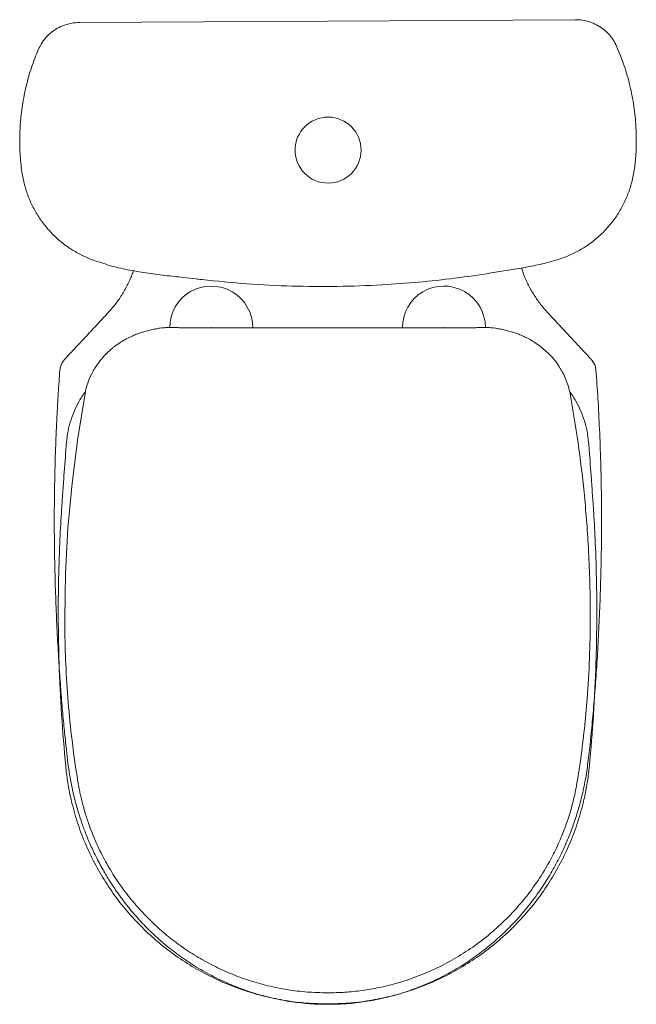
# Model space of a CAD drawing. Header units: millimetres. Extents: x 4541.71 to 4542.121, y 1720.587 to 1721.243.
import ezdxf

# ---------------------------------------------------------------- set-up
doc = ezdxf.new("R2010")
doc.units = ezdxf.units.MM
doc.layers.add('SANINDUSA', color=3, linetype='Continuous')

msp = doc.modelspace()

# ---------------------------------------------------------------- linework, layer by layer
at = {"layer": 'SANINDUSA', "linetype": 'Continuous', "lineweight": 15}
for p, q in [((4542.08024, 1721.24274), (4541.74988, 1721.24086)), ((4541.79196, 1721.03471), (4541.79939, 1721.03661)), ((4541.80327, 1721.03726), (4541.8049, 1721.03746)), ((4541.8049, 1721.03746), (4541.80648, 1721.03761)), ((4541.81026, 1721.03779), (4541.81351, 1721.03775)), ((4541.814, 1721.03774), (4541.81428, 1721.03772)), ((4541.81428, 1721.03772), (4541.81504, 1721.03769)), ((4541.81504, 1721.03769), (4541.81578, 1721.03765)), ((4541.81578, 1721.03765), (4541.81651, 1721.03761)), ((4541.81732, 1721.03757), (4541.81816, 1721.03753)), ((4541.81816, 1721.03753), (4541.81903, 1721.0375)), ((4541.81903, 1721.0375), (4541.81992, 1721.03747)), ((4541.82083, 1721.03745), (4541.82175, 1721.03743)), ((4541.82175, 1721.03743), (4541.82269, 1721.03742)), ((4541.82269, 1721.03742), (4541.82364, 1721.03742)), ((4541.8377, 1721.03771), (4541.83741, 1721.03742)), ((4541.8377, 1721.03771), (4541.83799, 1721.03742)), ((4541.86468, 1721.03771), (4541.8647, 1721.03771)), ((4541.96571, 1721.03771), (4541.9657, 1721.03771)), ((4541.9927, 1721.03771), (4541.99241, 1721.03742)), ((4541.9927, 1721.03771), (4541.99299, 1721.03742)), ((4542.0077, 1721.03742), (4542.00675, 1721.03742)), ((4542.00864, 1721.03743), (4542.0077, 1721.03742)), ((4542.00956, 1721.03745), (4542.00864, 1721.03743)), ((4542.01136, 1721.0375), (4542.01047, 1721.03747)), ((4542.01223, 1721.03753), (4542.01136, 1721.0375)), ((4542.01307, 1721.03757), (4542.01223, 1721.03753)), ((4542.01461, 1721.03765), (4542.01388, 1721.03761)), ((4542.01536, 1721.03769), (4542.01461, 1721.03765)), ((4542.01611, 1721.03772), (4542.01536, 1721.03769)), ((4542.01639, 1721.03774), (4542.01611, 1721.03772)), ((4542.02013, 1721.03779), (4542.01689, 1721.03775)), ((4542.0255, 1721.03746), (4542.02392, 1721.03761)), ((4542.02713, 1721.03726), (4542.0255, 1721.03746)), ((4542.03843, 1721.03471), (4542.03101, 1721.03661)), ((4541.7738, 1721.02545), (4541.77555, 1721.02672)), ((4542.0566, 1721.02545), (4542.05484, 1721.02672)), ((4542.06243, 1721.02039), (4542.0566, 1721.02545)), ((4541.76059, 1721.01122), (4541.76157, 1721.01271)), ((4541.74127, 1720.96131), (4541.74114, 1720.9598)), ((4542.08913, 1720.96131), (4542.08925, 1720.9598))]:
    msp.add_line(p, q, dxfattribs=at)
at = {"layer": 'SANINDUSA', "linetype": 'Continuous', "lineweight": 15, "flags": 128}
msp.add_lwpolyline([(4541.74016, 1720.84391), (4541.74066, 1720.87403), (4541.74227, 1720.9041), (4541.74497, 1720.93409), (4541.74876, 1720.96396), (4541.75364, 1720.99369), (4541.75364, 1720.99369), (4541.75364, 1720.99369), (4541.75364, 1720.99369), (4541.75364, 1720.99369), (4541.75364, 1720.99369)], dxfattribs=at)
at = {"layer": 'SANINDUSA', "linetype": 'Continuous', "lineweight": 15}
msp.add_circle((4541.91555, 1721.15587), 0.022, dxfattribs=at)
for centre, radius, start, end in [((4541.8377, 1721.03771), 0.02766, 359.40117, 180.27762), ((4541.9927, 1721.03771), 0.02766, 0.23397, 180.61316), ((4542.03577, 1720.99171), 0.03916, 32.44122, 47.09052)]:
    msp.add_arc(centre, radius, start, end, dxfattribs=at)
for points, knots in [([(4541.74988, 1721.24086), (4541.74819, 1721.24077), (4541.74479, 1721.24058), (4541.73984, 1721.23923), (4541.73519, 1721.23712), (4541.73096, 1721.23425), (4541.72733, 1721.2307), (4541.72445, 1721.22686), (4541.72312, 1721.22408), (4541.72252, 1721.22282)], [0, 0, 0, 0, 0.146868, 0.293727, 0.440771, 0.587807, 0.733301, 0.878792, 1, 1, 1, 1]), ([(4542.1078, 1721.225), (4542.10706, 1721.22649), (4542.10556, 1721.22947), (4542.10241, 1721.23338), (4542.0987, 1721.23674), (4542.09447, 1721.23943), (4542.08984, 1721.24137), (4542.08524, 1721.24246), (4542.08201, 1721.24274), (4542.08044, 1721.24274), (4542.08024, 1721.24274)], [0, 0, 0, 0, 0.143907, 0.287814, 0.431649, 0.575489, 0.719937, 0.864394, 0.982465, 1, 1, 1, 1]), ([(4541.72252, 1721.22282), (4541.72093, 1721.21884), (4541.71776, 1721.21089), (4541.71429, 1721.19849), (4541.71178, 1721.18588), (4541.7104, 1721.17334), (4541.70998, 1721.16097), (4541.71053, 1721.14885), (4541.71199, 1721.13811), (4541.71434, 1721.12889), (4541.71728, 1721.12122), (4541.72105, 1721.11393), (4541.72563, 1721.10712), (4541.73093, 1721.10085), (4541.7369, 1721.09522), (4541.74348, 1721.09031), (4541.75056, 1721.08618), (4541.75747, 1721.08301), (4541.76407, 1721.08108), (4541.77189, 1721.07834), (4541.78202, 1721.07616), (4541.79431, 1721.07399), (4541.80672, 1721.07239), (4541.8178, 1721.07119), (4541.82609, 1721.07028), (4541.84018, 1721.06872), (4541.86148, 1721.06662), (4541.89151, 1721.06514), (4541.92157, 1721.06489), (4541.94971, 1721.06587), (4541.97589, 1721.06781), (4542.00011, 1721.07042), (4542.01997, 1721.07337), (4542.03557, 1721.07585), (4542.04694, 1721.07771), (4542.05821, 1721.08002), (4542.06827, 1721.08266), (4542.07699, 1721.08592), (4542.08428, 1721.08969), (4542.09112, 1721.09423), (4542.09738, 1721.09953), (4542.10302, 1721.10549), (4542.10796, 1721.11204), (4542.11212, 1721.11912), (4542.11548, 1721.12662), (4542.11807, 1721.13477), (4542.11978, 1721.14352), (4542.12073, 1721.15273), (4542.12097, 1721.16201), (4542.12066, 1721.1728), (4542.11947, 1721.1851), (4542.11682, 1721.19876), (4542.11307, 1721.21216), (4542.10956, 1721.22073), (4542.1078, 1721.225)], [0, 0, 0, 0, 0.01997, 0.040012, 0.060053, 0.080024, 0.098915, 0.117829, 0.136689, 0.149439, 0.16223, 0.174979, 0.187726, 0.200514, 0.21326, 0.226004, 0.238789, 0.251533, 0.261395, 0.270881, 0.290249, 0.309695, 0.329209, 0.348734, 0.361787, 0.368187, 0.414979, 0.461814, 0.508649, 0.555441, 0.593377, 0.631324, 0.66926, 0.687199, 0.705153, 0.723076, 0.740973, 0.753717, 0.766502, 0.779246, 0.791988, 0.804771, 0.817513, 0.830265, 0.843057, 0.855808, 0.870184, 0.884611, 0.899073, 0.913496, 0.935078, 0.956749, 0.978419, 1, 1, 1, 1]), ([(4541.78588, 1721.07551), (4541.78556, 1721.07456), (4541.78441, 1721.07125), (4541.78189, 1721.06578), (4541.77818, 1721.05924), (4541.77389, 1721.05305), (4541.77057, 1721.0493), (4541.76891, 1721.04742)], [0.0707139, 0.0707139, 0.0707139, 0.0707139, 0.1549325, 0.3661993, 0.5774662, 0.788733, 1, 1, 1, 1]), ([(4542.04444, 1721.07737), (4542.04495, 1721.0758), (4542.04623, 1721.07184), (4542.04903, 1721.06579), (4542.05274, 1721.05924), (4542.05703, 1721.05305), (4542.06035, 1721.0493), (4542.06201, 1721.04742)], [0, 0, 0, 0, 0.141363, 0.356022, 0.570681, 0.785341, 1, 1, 1, 1]), ([(4541.76891, 1721.04742), (4541.76636, 1721.04469), (4541.76125, 1721.03923), (4541.75416, 1721.03164), (4541.74761, 1721.02463), (4541.7436, 1721.02034), (4541.7416, 1721.0182)], [0, 0, 0, 0, 0.279765, 0.560073, 0.780226, 1, 1, 1, 1]), ([(4542.06201, 1721.04742), (4542.06456, 1721.04469), (4542.06967, 1721.03923), (4542.07676, 1721.03164), (4542.08331, 1721.02463), (4542.08732, 1721.02034), (4542.08932, 1721.0182)], [0, 0, 0, 0, 0.279765, 0.560073, 0.780226, 1, 1, 1, 1]), ([(4541.77555, 1721.02672), (4541.77578, 1721.02687), (4541.77705, 1721.02775), (4541.77944, 1721.02923), (4541.78279, 1721.03103), (4541.78608, 1721.03255), (4541.78905, 1721.03372), (4541.79097, 1721.03439), (4541.79186, 1721.03467), (4541.79196, 1721.03471)], [0, 0, 0, 0, 0.045122, 0.252445, 0.460002, 0.667927, 0.845737, 0.982873, 1, 1, 1, 1]), ([(4541.79939, 1721.03661), (4541.8003, 1721.03676), (4541.80122, 1721.0369), (4541.80213, 1721.03709), (4541.80213, 1721.03709), (4541.80213, 1721.03709), (4541.80213, 1721.03709), (4541.80215, 1721.03709), (4541.80226, 1721.03711), (4541.80264, 1721.03717), (4541.803, 1721.03722), (4541.80327, 1721.03726)], [0, 0, 0, 0, 0.708049, 0.708053, 0.708057, 0.708074, 0.708227, 0.709438, 0.719141, 0.796754, 1, 1, 1, 1]), ([(4541.80648, 1721.03761), (4541.80749, 1721.03768), (4541.80876, 1721.03777), (4541.81001, 1721.03779), (4541.81026, 1721.03779)], [0, 0, 0, 0, 0.796054, 1, 1, 1, 1]), ([(4541.81351, 1721.03775), (4541.81363, 1721.03775), (4541.8138, 1721.03774), (4541.81396, 1721.03774), (4541.81399, 1721.03774)], [0, 0, 0, 0, 0.785323, 1, 1, 1, 1]), ([(4541.81651, 1721.03761), (4541.81655, 1721.03761), (4541.81682, 1721.03759), (4541.81709, 1721.03758), (4541.81732, 1721.03757)], [0, 0, 0, 0, 0.153536, 1, 1, 1, 1]), ([(4541.81992, 1721.03747), (4541.81994, 1721.03747), (4541.82024, 1721.03746), (4541.82055, 1721.03745), (4541.82083, 1721.03745)], [0, 0, 0, 0, 0.074065, 1, 1, 1, 1]), ([(4541.82364, 1721.03742), (4541.82364, 1721.03742), (4541.85187, 1721.03742), (4541.88239, 1721.03742), (4541.9129, 1721.03742), (4541.9152, 1721.03742)], [0, 0, 0, 0, 0.000082, 0.924914, 1, 1, 1, 1]), ([(4542.00675, 1721.03742), (4542.00675, 1721.03742), (4541.97852, 1721.03742), (4541.948, 1721.03742), (4541.91749, 1721.03742), (4541.9152, 1721.03742)], [0, 0, 0, 0, 0.000082, 0.924914, 1, 1, 1, 1]), ([(4542.01047, 1721.03747), (4542.01045, 1721.03747), (4542.01015, 1721.03746), (4542.00985, 1721.03745), (4542.00956, 1721.03745)], [0, 0, 0, 0, 0.074065, 1, 1, 1, 1]), ([(4542.01388, 1721.03761), (4542.01384, 1721.03761), (4542.01358, 1721.03759), (4542.0133, 1721.03758), (4542.01307, 1721.03757)], [0, 0, 0, 0, 0.153536, 1, 1, 1, 1]), ([(4542.01689, 1721.03775), (4542.01676, 1721.03775), (4542.0166, 1721.03774), (4542.01643, 1721.03774), (4542.0164, 1721.03774)], [0, 0, 0, 0, 0.785323, 1, 1, 1, 1]), ([(4542.02392, 1721.03761), (4542.0229, 1721.03768), (4542.02163, 1721.03777), (4542.02038, 1721.03779), (4542.02013, 1721.03779)], [0, 0, 0, 0, 0.796054, 1, 1, 1, 1]), ([(4542.03101, 1721.03661), (4542.03009, 1721.03676), (4542.02917, 1721.0369), (4542.02826, 1721.03709), (4542.02826, 1721.03709), (4542.02826, 1721.03709), (4542.02826, 1721.03709), (4542.02825, 1721.03709), (4542.02813, 1721.03711), (4542.02776, 1721.03717), (4542.02739, 1721.03722), (4542.02713, 1721.03726)], [0, 0, 0, 0, 0.708049, 0.708053, 0.708057, 0.708074, 0.708227, 0.709438, 0.719141, 0.796754, 1, 1, 1, 1]), ([(4542.05484, 1721.02672), (4542.05461, 1721.02687), (4542.05334, 1721.02775), (4542.05095, 1721.02923), (4542.0476, 1721.03103), (4542.04431, 1721.03255), (4542.04134, 1721.03372), (4542.03943, 1721.03439), (4542.03853, 1721.03467), (4542.03843, 1721.03471)], [0, 0, 0, 0, 0.045122, 0.252445, 0.460002, 0.667927, 0.845737, 0.982873, 1, 1, 1, 1]), ([(4541.76157, 1721.01271), (4541.76255, 1721.01406), (4541.7645, 1721.01677), (4541.7668, 1721.01918), (4541.76796, 1721.02039)], [0, 0, 0, 0, 0.498805, 1, 1, 1, 1]), ([(4541.76796, 1721.02039), (4541.76807, 1721.0205), (4541.76888, 1721.0213), (4541.77023, 1721.02256), (4541.77208, 1721.02413), (4541.77322, 1721.02501), (4541.7738, 1721.02545)], [0, 0, 0, 0, 0.0614915, 0.4386395, 0.7195054, 1, 1, 1, 1]), ([(4541.73889, 1721.01482), (4541.73836, 1721.014), (4541.73731, 1721.01239), (4541.73703, 1721.0105), (4541.73689, 1721.00957)], [0, 0, 0, 0, 0.513003, 1, 1, 1, 1]), ([(4541.7416, 1721.0182), (4541.74148, 1721.01807), (4541.74093, 1721.01748), (4541.74026, 1721.01671), (4541.7396, 1721.0159), (4541.73915, 1721.01532), (4541.73892, 1721.01502), (4541.73881, 1721.01488)], [0, 0, 0, 0, 0.107155, 0.4993197, 0.764939, 0.8928281, 1, 1, 1, 1]), ([(4542.08932, 1721.0182), (4542.08944, 1721.01807), (4542.08999, 1721.01748), (4542.09066, 1721.01671), (4542.09131, 1721.0159), (4542.09177, 1721.01532), (4542.092, 1721.01502), (4542.09211, 1721.01488)], [0, 0, 0, 0, 0.107155, 0.4993197, 0.764939, 0.8928281, 1, 1, 1, 1]), ([(4542.09403, 1721.00957), (4542.09389, 1721.0105), (4542.09361, 1721.01239), (4542.09256, 1721.014), (4542.09203, 1721.01482)], [0, 0, 0, 0, 0.486997, 1, 1, 1, 1]), ([(4541.73689, 1721.00957), (4541.73669, 1721.00685), (4541.73627, 1721.00098), (4541.73567, 1720.99152), (4541.73506, 1720.98077), (4541.73447, 1720.96873), (4541.73395, 1720.95538), (4541.73351, 1720.94074), (4541.73335, 1720.93055), (4541.73326, 1720.92524)], [0, 0, 0, 0, 0.096948, 0.209192, 0.336734, 0.479575, 0.637723, 0.811191, 1, 1, 1, 1]), ([(4541.75364, 1720.99369), (4541.75364, 1720.99369), (4541.75364, 1720.9937), (4541.75366, 1720.99379), (4541.75379, 1720.99447), (4541.75439, 1720.99734), (4541.75585, 1721.00226), (4541.75785, 1721.00628), (4541.75886, 1721.00829)], [0, 0, 0, 0, 0.000022, 0.001867, 0.016621, 0.134411, 0.567993, 1, 1, 1, 1]), ([(4541.75886, 1721.00829), (4541.75903, 1721.0086), (4541.75958, 1721.00959), (4541.76018, 1721.01056), (4541.76059, 1721.01122)], [0, 0, 0, 0, 0.313807, 1, 1, 1, 1]), ([(4542.06981, 1721.01122), (4542.06965, 1721.01147), (4542.06938, 1721.01188), (4542.06906, 1721.01236), (4542.0689, 1721.0126), (4542.06883, 1721.01269), (4542.06882, 1721.0127), (4542.06882, 1721.01271), (4542.06882, 1721.01271), (4542.06882, 1721.01271), (4542.06882, 1721.01271), (4542.06882, 1721.01271)], [0, 0, 0, 0, 0.4999991, 0.812509, 0.9687673, 0.9882986, 0.9980668, 0.9992864, 0.9998986, 0.9999741, 1, 1, 1, 1]), ([(4542.07155, 1721.00829), (4542.07141, 1721.00854), (4542.07113, 1721.00904), (4542.0707, 1721.00977), (4542.07026, 1721.0105), (4542.06996, 1721.01098), (4542.06981, 1721.01122)], [0, 0, 0, 0, 0.2507061, 0.5000014, 0.7492995, 1, 1, 1, 1]), ([(4542.07676, 1720.99369), (4542.07642, 1720.99528), (4542.07574, 1720.99845), (4542.07411, 1721.00305), (4542.07267, 1721.00618), (4542.07177, 1721.00788), (4542.07162, 1721.00816), (4542.07156, 1721.00827), (4542.07155, 1721.00829), (4542.07155, 1721.00829), (4542.07155, 1721.00829), (4542.07155, 1721.00829), (4542.07155, 1721.00829), (4542.07155, 1721.00829), (4542.07155, 1721.00829), (4542.07155, 1721.00829)], [0, 0, 0, 0, 0.312487, 0.62497, 0.937477, 0.976553, 0.996091, 0.998533, 0.999754, 0.999907, 0.999983, 0.999993, 0.999997, 0.999999, 1, 1, 1, 1]), ([(4542.09765, 1720.92524), (4542.09752, 1720.93293), (4542.09726, 1720.94788), (4542.09643, 1720.96963), (4542.09539, 1720.99005), (4542.09447, 1721.00321), (4542.09403, 1721.00957)], [0, 0, 0, 0, 0.273474, 0.531266, 0.77343, 1, 1, 1, 1]), ([(4541.7539, 1720.99493), (4541.75383, 1720.99485), (4541.75223, 1720.99292), (4541.74971, 1720.98872), (4541.74645, 1720.98237), (4541.74399, 1720.97567), (4541.74214, 1720.96864), (4541.74156, 1720.96379), (4541.74127, 1720.96131)], [0, 0, 0, 0, 0.009111, 0.205952, 0.401664, 0.597977, 0.79374, 1, 1, 1, 1]), ([(4542.07645, 1720.99499), (4542.07654, 1720.99488), (4542.07815, 1720.99294), (4542.08068, 1720.98872), (4542.08394, 1720.98237), (4542.08641, 1720.97567), (4542.08825, 1720.96864), (4542.08883, 1720.96379), (4542.08913, 1720.96131)], [0, 0, 0, 0, 0.011163, 0.207597, 0.402903, 0.598809, 0.794167, 1, 1, 1, 1]), ([(4542.09024, 1720.84391), (4542.09024, 1720.84517), (4542.09024, 1720.8477), (4542.09022, 1720.85148), (4542.09018, 1720.85527), (4542.09012, 1720.85905), (4542.09005, 1720.86283), (4542.08996, 1720.86661), (4542.08969, 1720.87606), (4542.08907, 1720.89043), (4542.08778, 1720.90969), (4542.08568, 1720.933), (4542.08235, 1720.96106), (4542.07862, 1720.98282), (4542.07676, 1720.99369)], [0, 0, 0, 0, 0.025138, 0.050271, 0.075402, 0.100528, 0.125651, 0.15077, 0.175886, 0.313965, 0.437182, 0.560348, 0.780193, 1, 1, 1, 1]), ([(4541.74114, 1720.9598), (4541.74106, 1720.95866), (4541.74049, 1720.95087), (4541.73965, 1720.93919), (4541.73888, 1720.92865), (4541.7386, 1720.92476)], [0, 0, 0, 0, 0.097608, 0.66681, 1, 1, 1, 1]), ([(4542.08925, 1720.9598), (4542.08933, 1720.95866), (4542.0899, 1720.95087), (4542.09075, 1720.93919), (4542.09151, 1720.92865), (4542.09179, 1720.92476)], [0, 0, 0, 0, 0.097608, 0.66681, 1, 1, 1, 1]), ([(4541.73326, 1720.92524), (4541.7332, 1720.91758), (4541.73304, 1720.89845), (4541.7335, 1720.87932), (4541.73378, 1720.86783)], [0, 0, 0, 0, 0.399938, 1, 1, 1, 1]), ([(4541.7386, 1720.92476), (4541.73848, 1720.92309), (4541.73835, 1720.92124), (4541.73823, 1720.91939), (4541.73821, 1720.9192)], [0, 0, 0, 0, 0.898003, 1, 1, 1, 1]), ([(4542.09179, 1720.92476), (4542.09191, 1720.92309), (4542.09204, 1720.92124), (4542.09217, 1720.91939), (4542.09218, 1720.9192)], [0, 0, 0, 0, 0.898003, 1, 1, 1, 1]), ([(4542.09714, 1720.86783), (4542.0974, 1720.87811), (4542.09787, 1720.89724), (4542.09772, 1720.91638), (4542.09765, 1720.92524)], [0, 0, 0, 0, 0.537211, 1, 1, 1, 1]), ([(4541.73821, 1720.9192), (4541.7381, 1720.91754), (4541.73755, 1720.90922), (4541.73665, 1720.89201), (4541.73589, 1720.86756), (4541.73573, 1720.84087), (4541.73631, 1720.81162), (4541.73778, 1720.77983), (4541.73978, 1720.75699), (4541.74078, 1720.74557)], [0, 0, 0, 0, 0.028763, 0.14382, 0.297355, 0.450913, 0.604446, 0.802223, 1, 1, 1, 1]), ([(4542.09218, 1720.9192), (4542.09229, 1720.91754), (4542.09284, 1720.90922), (4542.09374, 1720.89201), (4542.0945, 1720.86756), (4542.09466, 1720.84087), (4542.09408, 1720.81162), (4542.09261, 1720.77983), (4542.09061, 1720.75699), (4542.08962, 1720.74557)], [0, 0, 0, 0, 0.028763, 0.14382, 0.297355, 0.450913, 0.604446, 0.802223, 1, 1, 1, 1]), ([(4541.73378, 1720.86783), (4541.73399, 1720.86153), (4541.7344, 1720.84926), (4541.73525, 1720.83141), (4541.73622, 1720.81466), (4541.7373, 1720.79901), (4541.73846, 1720.78449), (4541.73969, 1720.77113), (4541.74089, 1720.7597), (4541.74198, 1720.75006), (4541.74299, 1720.74205), (4541.74426, 1720.73479), (4541.74563, 1720.72825), (4541.74715, 1720.72209), (4541.74889, 1720.71587), (4541.75102, 1720.70914), (4541.75367, 1720.70178), (4541.75693, 1720.69382), (4541.76091, 1720.68528), (4541.76537, 1720.67689), (4541.77023, 1720.66876), (4541.77543, 1720.66095), (4541.78137, 1720.65299), (4541.7881, 1720.64495), (4541.79569, 1720.63693), (4541.80417, 1720.62904), (4541.81355, 1720.6214), (4541.82387, 1720.61416), (4541.8351, 1720.60745), (4541.84652, 1720.60178), (4541.85793, 1720.59712), (4541.86918, 1720.59342), (4541.88087, 1720.59046), (4541.89295, 1720.58835), (4541.90452, 1720.58712), (4541.91206, 1720.58703), (4541.91546, 1720.58699)], [0, 0, 0, 0, 0.0499833, 0.0971858, 0.1415373, 0.1829703, 0.221427, 0.2568597, 0.2892171, 0.3124836, 0.3337327, 0.3531773, 0.3708387, 0.3867185, 0.4033772, 0.4220302, 0.4426207, 0.4653118, 0.4901592, 0.5172144, 0.5404789, 0.5652091, 0.5914232, 0.6191074, 0.6482409, 0.6787986, 0.7107417, 0.7440169, 0.7785543, 0.8142629, 0.8448453, 0.8760994, 0.9079514, 0.9403152, 0.9731018, 1, 1, 1, 1]), ([(4541.91546, 1720.58699), (4541.91898, 1720.58704), (4541.92673, 1720.58713), (4541.93857, 1720.58843), (4541.95077, 1720.59061), (4541.96247, 1720.59364), (4541.97448, 1720.59765), (4541.98657, 1720.60275), (4541.99853, 1720.60897), (4542.00938, 1720.61572), (4542.0195, 1720.62305), (4542.0288, 1720.63084), (4542.03721, 1720.63893), (4542.04445, 1720.64683), (4542.05025, 1720.65393), (4542.05484, 1720.66013), (4542.05847, 1720.66541), (4542.06172, 1720.6705), (4542.06498, 1720.67597), (4542.06842, 1720.68224), (4542.07205, 1720.68955), (4542.07564, 1720.69769), (4542.07907, 1720.70664), (4542.08224, 1720.71636), (4542.08502, 1720.7268), (4542.08732, 1720.7379), (4542.08902, 1720.75032), (4542.0905, 1720.76407), (4542.09201, 1720.77926), (4542.09335, 1720.79534), (4542.09456, 1720.81228), (4542.0956, 1720.83006), (4542.09651, 1720.84867), (4542.09693, 1720.86136), (4542.09714, 1720.86783)], [0, 0, 0, 0, 0.027894, 0.061375, 0.094123, 0.126032, 0.157009, 0.194295, 0.229863, 0.263607, 0.295442, 0.328763, 0.359571, 0.387848, 0.413593, 0.432053, 0.448967, 0.464357, 0.47983, 0.499389, 0.520974, 0.54449, 0.569824, 0.596844, 0.625411, 0.655365, 0.686646, 0.724654, 0.764962, 0.807562, 0.852416, 0.899478, 0.948692, 1, 1, 1, 1]), ([(4541.74855, 1720.73713), (4541.74731, 1720.74561), (4541.74483, 1720.76255), (4541.7423, 1720.78812), (4541.74087, 1720.81054), (4541.74039, 1720.82549), (4541.74025, 1720.83294), (4541.7402, 1720.83609), (4541.74017, 1720.83975), (4541.74016, 1720.84236), (4541.74016, 1720.84391)], [0, 0, 0, 0, 0.239596, 0.479108, 0.718615, 0.868268, 0.897671, 0.927076, 0.956483, 1, 1, 1, 1]), ([(4542.08185, 1720.73713), (4542.0819, 1720.73745), (4542.08199, 1720.73808), (4542.08214, 1720.73902), (4542.08229, 1720.73996), (4542.08243, 1720.74091), (4542.08257, 1720.74185), (4542.08271, 1720.74279), (4542.08285, 1720.74374), (4542.08323, 1720.74635), (4542.0845, 1720.75527), (4542.08637, 1720.77054), (4542.08842, 1720.79273), (4542.08992, 1720.8172), (4542.09013, 1720.83501), (4542.09024, 1720.84391)], [0, 0, 0, 0, 0.008902, 0.017803, 0.026704, 0.035606, 0.044506, 0.053407, 0.062307, 0.071208, 0.127147, 0.314437, 0.501689, 0.750798, 1, 1, 1, 1]), ([(4541.74078, 1720.74557), (4541.74095, 1720.74392), (4541.74148, 1720.73894), (4541.74278, 1720.73068), (4541.7452, 1720.71934), (4541.74888, 1720.70666), (4541.75419, 1720.69284), (4541.76063, 1720.67951), (4541.76815, 1720.66679), (4541.77674, 1720.65476), (4541.78632, 1720.64348), (4541.7968, 1720.63303), (4541.80811, 1720.62351), (4541.8202, 1720.61501), (4541.83297, 1720.60753), (4541.84632, 1720.60114), (4541.85989, 1720.596), (4541.87359, 1720.59208), (4541.88732, 1720.58933), (4541.90122, 1720.58758), (4541.91054, 1720.58736), (4541.9152, 1720.58725)], [0, 0, 0, 0, 0.019364, 0.058168, 0.096972, 0.154083, 0.211397, 0.268712, 0.325822, 0.382925, 0.440233, 0.49754, 0.554643, 0.611745, 0.669051, 0.726357, 0.783458, 0.837507, 0.891729, 0.945951, 1, 1, 1, 1]), ([(4542.08962, 1720.74557), (4542.08944, 1720.74392), (4542.08891, 1720.73894), (4542.08762, 1720.73068), (4542.08519, 1720.71934), (4542.08151, 1720.70666), (4542.0762, 1720.69284), (4542.06977, 1720.67951), (4542.06224, 1720.66679), (4542.05365, 1720.65476), (4542.04407, 1720.64348), (4542.03359, 1720.63303), (4542.02228, 1720.62351), (4542.01019, 1720.61501), (4541.99742, 1720.60753), (4541.98408, 1720.60114), (4541.9705, 1720.596), (4541.9568, 1720.59208), (4541.94307, 1720.58933), (4541.92917, 1720.58758), (4541.91985, 1720.58736), (4541.9152, 1720.58725)], [0, 0, 0, 0, 0.019364, 0.058168, 0.096972, 0.154083, 0.211397, 0.268712, 0.325822, 0.382925, 0.440233, 0.49754, 0.554643, 0.611745, 0.669051, 0.726357, 0.783458, 0.837507, 0.891729, 0.945951, 1, 1, 1, 1]), ([(4541.9152, 1720.59465), (4541.91069, 1720.59475), (4541.90174, 1720.59495), (4541.88847, 1720.5966), (4541.87552, 1720.59918), (4541.86292, 1720.60275), (4541.85073, 1720.60725), (4541.83898, 1720.61265), (4541.82772, 1720.6189), (4541.817, 1720.62597), (4541.80686, 1720.63382), (4541.79734, 1720.64242), (4541.78849, 1720.65171), (4541.78036, 1720.66168), (4541.77298, 1720.67227), (4541.7664, 1720.68346), (4541.76067, 1720.69519), (4541.75642, 1720.70596), (4541.75333, 1720.71554), (4541.75171, 1720.72157), (4541.7508, 1720.72545), (4541.75043, 1720.7271), (4541.75008, 1720.72875), (4541.74974, 1720.73042), (4541.74941, 1720.73209), (4541.74911, 1720.73376), (4541.74882, 1720.73545), (4541.74864, 1720.73657), (4541.74855, 1720.73713)], [0, 0, 0, 0, 0.056646, 0.112527, 0.167788, 0.222555, 0.276936, 0.331027, 0.384909, 0.438655, 0.492329, 0.545995, 0.599713, 0.653547, 0.707569, 0.761857, 0.8165, 0.871606, 0.907176, 0.94302, 0.950097, 0.957186, 0.964288, 0.971403, 0.978531, 0.985674, 0.99283, 1, 1, 1, 1]), ([(4541.9152, 1720.59464), (4541.91907, 1720.59472), (4541.92677, 1720.59487), (4541.93821, 1720.59609), (4541.94943, 1720.598), (4541.9616, 1720.60095), (4541.97461, 1720.60519), (4541.98825, 1720.61102), (4542.00127, 1720.61799), (4542.01359, 1720.62604), (4542.02515, 1720.63512), (4542.03588, 1720.64516), (4542.04572, 1720.65611), (4542.05459, 1720.66791), (4542.06189, 1720.67964), (4542.0678, 1720.69105), (4542.07252, 1720.702), (4542.07647, 1720.71336), (4542.07969, 1720.72508), (4542.08113, 1720.7331), (4542.08185, 1720.73713)], [0, 0, 0, 0, 0.048693, 0.09681, 0.144444, 0.191679, 0.254155, 0.316205, 0.377957, 0.439521, 0.500996, 0.562476, 0.624052, 0.685826, 0.747908, 0.79744, 0.847323, 0.897643, 0.948498, 1, 1, 1, 1])]:
    msp.add_open_spline(points, degree=3, knots=knots, dxfattribs=at)

doc.saveas('drawing.dxf')
